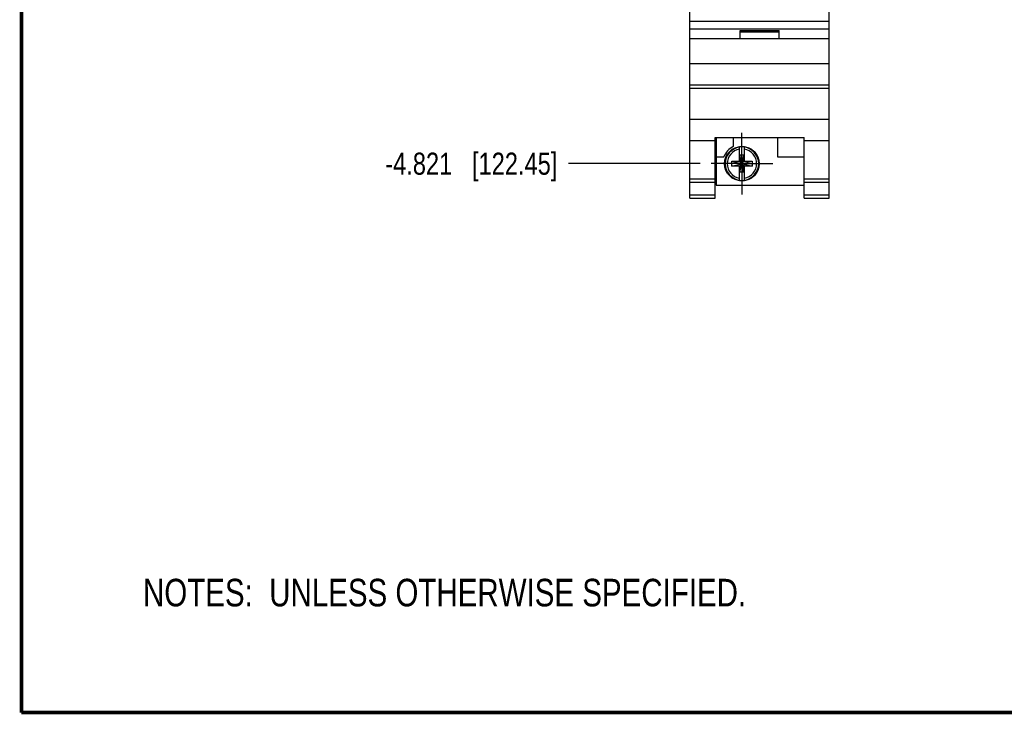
# Model space of a CAD drawing. Header units: inches. Extents: x 0.2 to 16.8, y 0.1 to 10.8.
# Tile 1 of 20: x 0.2 to 5.8, y 0.2 to 4.2. Entities that reach past the tile are written whole.
import ezdxf

# ---------------------------------------------------------------- set-up
doc = ezdxf.new("R2010")
doc.units = ezdxf.units.IN
doc.header["$LTSCALE"] = 0.935
doc.header["$MEASUREMENT"] = 0
doc.linetypes.add('CENTER', pattern=[0.6, 0.375, -0.075, 0.075, -0.075])
doc.layers.get('0').update_dxf_attribs({"linetype": 'CONTINUOUS'})
for name, color, linetype in [('DEFAULT_1', 7, 'CENTER'), ('DETAIL', 7, 'CONTINUOUS'), ('DIMENSIONS', 7, 'CONTINUOUS')]:
    doc.layers.add(name, color=color, linetype=linetype)
doc.styles.get("Standard").update_dxf_attribs({"font": 'txt', "width": 0.8})
doc.dimstyles.new('DIMSTYLE_2', dxfattribs={"dimtxt": 0.125, "dimasz": 0.18, "dimexe": 0.18, "dimexo": 0.0625, "dimgap": 0.09, "dimtad": 0, "dimtih": 1, "dimtoh": 1, "dimdec": 3, "dimzin": 4, "dimdsep": 46, "dimtxsty": 'STANDARD', "dimblk": '_FILLED', "dimblk1": '_FILLED', "dimblk2": '_FILLED', "dimcen": 0.09, "dimadec": 0, "dimazin": 0, "dimtp": 0.001, "dimtm": 0.001, "dimtfac": 1, "dimtdec": 3, "dimtofl": 0, "dimtmove": 0, "dimatfit": 3, "dimldrblk": '_FILLED', "dimfxl": 1, "dimtolj": 1, "dimtzin": 4, "dimarcsym": 0})

# ---------------------------------------------------------------- blocks, each defined once
blk = doc.blocks.new('*D10')
at = {"layer": 'DIMENSIONS', "color": 2, "linetype": 'CONTINUOUS'}
blk.add_line((4.0894, 3.3651), (3.3444, 3.3651), dxfattribs=at)
at = {"layer": 'DIMENSIONS', "color": 2, "linetype": 'CONTINUOUS', "insert": (3.2819, 3.4276), "char_height": 0.125, "width": 1.525, "attachment_point": 3, "line_spacing_factor": 0.9}
blk.add_mtext('-4.821{\\Ftxt.shx;\\W1.000000;\\H0.125000; }[122.45]', dxfattribs=at)
blk = doc.blocks.new('_FILLED')
at = {"color": 0, "linetype": 'BYBLOCK'}
blk.add_solid([(0, 0), (-1, 0.174), (-1, -0.174)], dxfattribs=at)
blk = doc.blocks.new('NOTES_HEADER_BL0', base_point=(3.1215, 0.9375))
at = {"layer": 'DETAIL', "color": 2, "linetype": 'CONTINUOUS', "width": 0.8}
blk.add_text('NOTES:  UNLESS OTHERWISE SPECIFIED.', height=0.156, dxfattribs=at).set_placement((0.9375, 0.8595))

msp = doc.modelspace()

# ---------------------------------------------------------------- linework, layer by layer
at = {"color": 7, "linetype": 'CONTINUOUS'}
for p, q in [((4.0319, 3.1701), (4.0319, 8.3079)), ((4.8199, 3.1701), (4.8199, 8.3079)), ((4.0319, 4.1721), (4.8199, 4.1721)), ((4.0319, 4.1291), (4.8199, 4.1291)), ((4.8199, 4.0721), (4.0319, 4.0721)), ((4.3159, 4.1191), (4.5359, 4.1191)), ((4.3159, 4.0721), (4.3159, 4.1191)), ((4.3159, 4.1121), (4.5359, 4.1121)), ((4.5359, 4.0721), (4.5359, 4.1191)), ((4.0319, 3.9321), (4.8199, 3.9321)), ((4.0319, 3.8121), (4.8199, 3.8121)), ((4.0319, 3.7926), (4.8199, 3.7926)), ((4.0319, 3.6169), (4.8199, 3.6169)), ((4.1739, 3.5124), (4.6779, 3.5124)), ((4.1739, 3.1701), (4.1739, 3.5124)), ((4.1799, 3.5124), (4.1799, 3.2431)), ((4.2769, 3.5124), (4.2769, 3.4625)), ((4.5269, 3.5124), (4.5269, 3.4031)), ((4.6779, 3.1701), (4.6779, 3.5124)), ((4.0319, 3.4971), (4.1739, 3.4971)), ((4.3121, 3.3769), (4.3121, 3.4598)), ((4.3397, 3.3769), (4.3397, 3.4598)), ((4.6779, 3.4971), (4.8199, 3.4971)), ((4.1799, 3.4031), (4.2237, 3.4031)), ((4.3376, 3.4137), (4.3142, 3.4137)), ((4.3376, 3.3166), (4.3142, 3.4137)), ((4.3142, 3.4137), (4.3142, 3.3769)), ((4.3142, 3.3166), (4.3376, 3.4137)), ((4.3376, 3.3769), (4.3376, 3.4137)), ((4.5269, 3.4031), (4.6779, 3.4031)), ((4.2688, 3.3514), (4.383, 3.3789)), ((4.2688, 3.3789), (4.3121, 3.3789)), ((4.2688, 3.3789), (4.383, 3.3514)), ((4.2688, 3.3514), (4.2688, 3.3789)), ((4.3121, 3.3514), (4.2688, 3.3514)), ((4.3121, 3.3769), (4.3142, 3.3769)), ((4.3121, 3.3534), (4.3142, 3.3534)), ((4.3121, 3.2705), (4.3121, 3.3534)), ((4.3376, 3.3534), (4.3142, 3.3769)), ((4.3142, 3.3534), (4.3376, 3.3769)), ((4.3142, 3.3534), (4.3142, 3.3166)), ((4.3397, 3.3769), (4.3376, 3.3769)), ((4.3397, 3.3534), (4.3376, 3.3534)), ((4.3376, 3.3166), (4.3376, 3.3534)), ((4.3397, 3.3789), (4.383, 3.3789)), ((4.3397, 3.2705), (4.3397, 3.3534)), ((4.383, 3.3514), (4.3397, 3.3514)), ((4.383, 3.3789), (4.383, 3.3514)), ((4.3376, 3.3166), (4.3142, 3.3166)), ((4.0319, 3.2801), (4.1739, 3.2801)), ((4.0319, 3.2609), (4.1739, 3.2609)), ((4.1799, 3.2431), (4.6779, 3.2431)), ((4.6779, 3.2801), (4.8199, 3.2801)), ((4.6779, 3.2609), (4.8199, 3.2609)), ((4.0319, 3.1881), (4.1739, 3.1881)), ((4.6779, 3.1881), (4.8199, 3.1881)), ((4.0319, 3.1701), (4.1739, 3.1701)), ((4.6779, 3.1701), (4.8199, 3.1701))]:
    msp.add_line(p, q, dxfattribs=at)
at = {"color": 7, "linetype": 'CONTINUOUS', "const_width": 0.02}
for points in [[(0.25, 10.7586), (0.25, 0.2586)], [(0.25, 0.2586), (16.75, 0.2586)]]:
    msp.add_lwpolyline(points, dxfattribs=at)
at = {"color": 7, "linetype": 'CONTINUOUS'}
msp.add_circle((4.3259, 3.3651), 0.098, dxfattribs=at)
for radius, start, end in [(0.109, 116.7143, 159.5968), (0.0947, 98.3637, 261.6363), (0.0956, 81.7166, 98.2834), (0.0947, 278.3637, 81.6363), (0.0832, 99.5336, 260.4664), (0.0832, 279.5336, 80.4664), (0.0956, 261.7166, 278.2834)]:
    msp.add_arc((4.3259, 3.3651), radius, start, end, dxfattribs=at)
at = {"layer": 'DEFAULT_1', "color": 7, "linetype": 'CENTER'}
for q in [(4.3259, 3.5391), (4.1519, 3.3651), (4.4999, 3.3651), (4.3259, 3.1911)]:
    msp.add_line((4.3259, 3.3651), q, dxfattribs=at)

# ---------------------------------------------------------------- block references
at = {"layer": 'DETAIL', "color": 2, "linetype": 'CONTINUOUS'}
msp.add_blockref('NOTES_HEADER_BL0', (3.1215, 0.9375), dxfattribs=at)

# ---------------------------------------------------------------- dimensions: what is measured, and where the dimension line sits
at = {"layer": 'DIMENSIONS', "color": 2, "linetype": 'CONTINUOUS'}
dim = msp.add_ordinate_dim(feature_location=(4.0894, 3.3651), offset=(-0.745, 0), dtype=0, origin=(4.1519, 8.1859), text='-<>', dimstyle='DIMSTYLE_2', dxfattribs=at)
dim.commit()
dim.dimension.update_dxf_attribs({"geometry": '*D10', "text_midpoint": (2.2694, 3.3651)})

doc.saveas('drawing.dxf')
